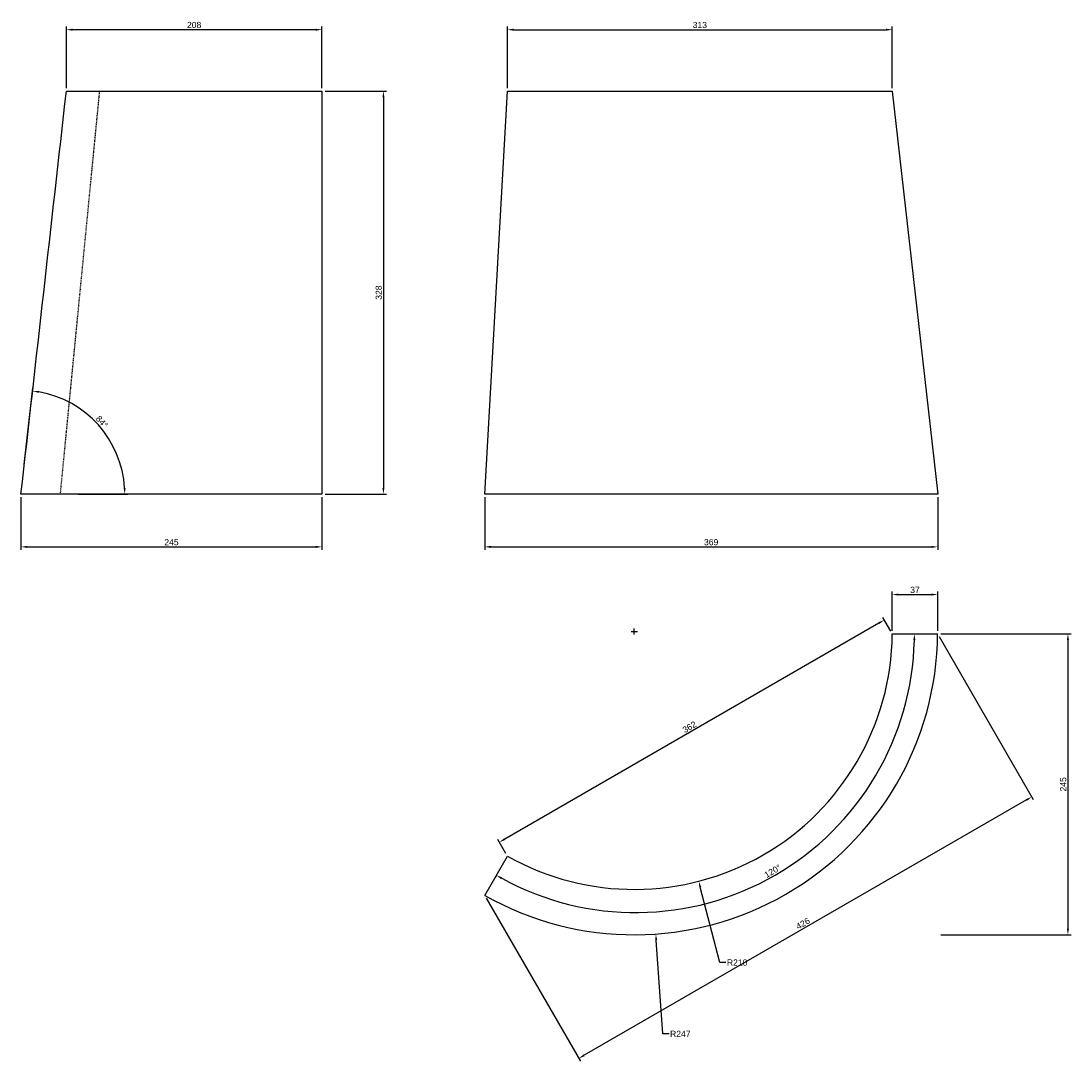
# Model space of a CAD drawing. Header units: millimetres. Extents: x 7713 to 8567, y -3969 to -3122.
import ezdxf

# ---------------------------------------------------------------- set-up
doc = ezdxf.new("R2010")
doc.units = ezdxf.units.MM
doc.header["$MEASUREMENT"] = 0
doc.linetypes.add('Hidden', pattern=[1, 0.5, -0.5])
for name, color, linetype, true_color in [('20190212_BENT GLASS tables$CURVES$dimensions', 176, 'Continuous', 0x000080), ('offen', 8, 'Hidden', 0x7f7f7f), ('Zeichnung$Mittellinien', 178, 'Continuous', 0x000000)]:
    doc.layers.add(name, color=color, linetype=linetype, true_color=true_color)
doc.styles.add('Arial', font='txt')
doc.dimstyles.new('Default', dxfattribs={"dimscale": 5, "dimtxt": 1, "dimasz": 1, "dimexe": 0.5, "dimexo": 0.5, "dimgap": 0.25, "dimtad": 1, "dimtoh": 1, "dimdec": 0, "dimzin": 1, "dimdsep": 46, "dimtxsty": 'Arial', "dimcen": 0.5, "dimadec": 0, "dimazin": 0, "dimtfac": 1, "dimtdec": 4, "dimtix": 1, "dimtmove": 1, "dimatfit": 3, "dimfxl": 1, "dimtolj": 1, "dimtzin": 1, "dimarcsym": 0})

# ---------------------------------------------------------------- blocks, each defined once
blk = doc.blocks.new('*D1')
at = {"layer": '20190212_BENT GLASS tables$CURVES$dimensions', "color": 0, "lineweight": -2}
for p, q in [((8108.8, -3176.78), (8108.8, -3126.78)), ((8422.05, -3176.78), (8422.05, -3126.78)), ((8113.8, -3129.28), (8417.05, -3129.28))]:
    blk.add_line(p, q, dxfattribs=at)
at = {"layer": '20190212_BENT GLASS tables$CURVES$dimensions', "color": 0}
for points in [[(8113.8, -3128.45), (8113.8, -3130.12), (8108.8, -3129.28)], [(8417.05, -3130.12), (8417.05, -3128.45), (8422.05, -3129.28)]]:
    blk.add_solid(points, dxfattribs=at)
at = {"layer": 'Defpoints', "color": 0}
for p in [(8422.05, -3129.28), (8108.8, -3179.28), (8422.05, -3179.28)]:
    blk.add_point(p, dxfattribs=at)
at = {"layer": '20190212_BENT GLASS tables$CURVES$dimensions', "color": 0, "insert": (8265.43, -3125.48), "char_height": 5, "attachment_point": 5, "style": 'Arial'}
blk.add_mtext('\\A1;313', dxfattribs=at)
blk = doc.blocks.new('*D2')
at = {"layer": '20190212_BENT GLASS tables$CURVES$dimensions', "color": 0, "lineweight": -2}
for p, q in [((8090.34, -3509.78), (8090.34, -3552.78)), ((8458.97, -3509.78), (8458.97, -3552.78)), ((8095.34, -3550.28), (8453.97, -3550.28))]:
    blk.add_line(p, q, dxfattribs=at)
at = {"layer": '20190212_BENT GLASS tables$CURVES$dimensions', "color": 0}
for points in [[(8095.34, -3549.45), (8095.34, -3551.12), (8090.34, -3550.28)], [(8453.97, -3551.12), (8453.97, -3549.45), (8458.97, -3550.28)]]:
    blk.add_solid(points, dxfattribs=at)
at = {"layer": 'Defpoints', "color": 0}
for p in [(8090.34, -3507.28), (8458.97, -3507.28), (8458.97, -3550.28)]:
    blk.add_point(p, dxfattribs=at)
at = {"layer": '20190212_BENT GLASS tables$CURVES$dimensions', "color": 0, "insert": (8274.65, -3546.48), "char_height": 5, "attachment_point": 5, "style": 'Arial'}
blk.add_mtext('\\A1;369', dxfattribs=at)
blk = doc.blocks.new('*D3')
at = {"layer": '20190212_BENT GLASS tables$CURVES$dimensions', "color": 0, "lineweight": -2}
for p, q in [((8461.47, -3621.09), (8567.47, -3621.09)), ((8564.97, -3626.09), (8564.97, -3861)), ((8461.47, -3866), (8567.47, -3866))]:
    blk.add_line(p, q, dxfattribs=at)
at = {"layer": '20190212_BENT GLASS tables$CURVES$dimensions', "color": 0}
for points in [[(8565.8, -3626.09), (8564.13, -3626.09), (8564.97, -3621.09)], [(8564.13, -3861), (8565.8, -3861), (8564.97, -3866)]]:
    blk.add_solid(points, dxfattribs=at)
at = {"layer": 'Defpoints', "color": 0}
for p in [(8458.97, -3621.09), (8458.97, -3866), (8564.97, -3866)]:
    blk.add_point(p, dxfattribs=at)
at = {"layer": '20190212_BENT GLASS tables$CURVES$dimensions', "color": 0, "insert": (8561.17, -3743.54), "char_height": 5, "attachment_point": 5, "rotation": 90, "style": 'Arial'}
blk.add_mtext('\\A1;245', dxfattribs=at)
blk = doc.blocks.new('*D4')
at = {"layer": '20190212_BENT GLASS tables$CURVES$dimensions', "color": 0, "lineweight": -2}
for p, q in [((8437.84, -3621.09), (8442.54, -3621.09)), ((8099.57, -3817.93), (8098.55, -3819.69))]:
    blk.add_line(p, q, dxfattribs=at)
blk.add_arc((8213.22, -3621.09), 226.82, 241.26265, 358.73735, dxfattribs=at)
at = {"layer": '20190212_BENT GLASS tables$CURVES$dimensions', "color": 0}
for points in [[(8440.82, -3626.1), (8439.15, -3626.08), (8440.04, -3621.09)], [(8104.57, -3819.25), (8103.75, -3820.7), (8099.8, -3817.52)]]:
    blk.add_solid(points, dxfattribs=at)
at = {"layer": 'Defpoints', "color": 0}
for p in [(8213.22, -3621.09), (8435.34, -3621.09), (8100.82, -3815.77), (8252.6, -3844.47)]:
    blk.add_point(p, dxfattribs=at)
at = {"layer": '20190212_BENT GLASS tables$CURVES$dimensions', "color": 0, "insert": (8324.71, -3814.21), "char_height": 5, "attachment_point": 5, "rotation": 30, "style": 'Arial'}
blk.add_mtext('\\A1;120%%d', dxfattribs=at)
blk = doc.blocks.new('*D5')
at = {"layer": '20190212_BENT GLASS tables$CURVES$dimensions', "color": 0}
for p, q in [((8209.56, -3619.09), (8214.56, -3619.09)), ((8212.06, -3621.59), (8212.06, -3616.59))]:
    blk.add_line(p, q, dxfattribs=at)
at = {"layer": '20190212_BENT GLASS tables$CURVES$dimensions', "color": 0, "lineweight": -2}
for p, q in [((8281.63, -3888.6), (8265.79, -3827.26)), ((8286.63, -3888.6), (8281.63, -3888.6))]:
    blk.add_line(p, q, dxfattribs=at)
at = {"layer": '20190212_BENT GLASS tables$CURVES$dimensions', "color": 0}
blk.add_solid([(8266.6, -3827.06), (8264.99, -3827.47), (8264.54, -3822.42)], dxfattribs=at)
at = {"layer": 'Defpoints', "color": 0}
for p in [(8212.06, -3619.09), (8264.54, -3822.42)]:
    blk.add_point(p, dxfattribs=at)
at = {"layer": '20190212_BENT GLASS tables$CURVES$dimensions', "color": 0, "insert": (8295.79, -3888.6), "char_height": 5, "attachment_point": 5, "style": 'Arial'}
blk.add_mtext('\\A1;R210', dxfattribs=at)
blk = doc.blocks.new('*D6')
at = {"layer": '20190212_BENT GLASS tables$CURVES$dimensions', "color": 0}
for p, q in [((8209.56, -3619.09), (8214.56, -3619.09)), ((8212.06, -3621.59), (8212.06, -3616.59))]:
    blk.add_line(p, q, dxfattribs=at)
at = {"layer": '20190212_BENT GLASS tables$CURVES$dimensions', "color": 0, "lineweight": -2}
for p, q in [((8235.38, -3946.65), (8229.95, -3870.36)), ((8240.38, -3946.65), (8235.38, -3946.65))]:
    blk.add_line(p, q, dxfattribs=at)
at = {"layer": '20190212_BENT GLASS tables$CURVES$dimensions', "color": 0}
blk.add_solid([(8230.78, -3870.3), (8229.12, -3870.42), (8229.6, -3865.38)], dxfattribs=at)
at = {"layer": 'Defpoints', "color": 0}
for p in [(8212.06, -3619.09), (8229.6, -3865.38)]:
    blk.add_point(p, dxfattribs=at)
at = {"layer": '20190212_BENT GLASS tables$CURVES$dimensions', "color": 0, "insert": (8249.55, -3946.65), "char_height": 5, "attachment_point": 5, "style": 'Arial'}
blk.add_mtext('\\A1;R247', dxfattribs=at)
blk = doc.blocks.new('*D7')
at = {"layer": '20190212_BENT GLASS tables$CURVES$dimensions', "color": 0, "lineweight": -2}
for p, q in [((8422.05, -3618.59), (8422.05, -3586.59)), ((8458.97, -3618.59), (8458.97, -3586.59)), ((8427.05, -3589.09), (8453.97, -3589.09))]:
    blk.add_line(p, q, dxfattribs=at)
at = {"layer": '20190212_BENT GLASS tables$CURVES$dimensions', "color": 0}
for points in [[(8427.05, -3588.25), (8427.05, -3589.92), (8422.05, -3589.09)], [(8453.97, -3589.92), (8453.97, -3588.25), (8458.97, -3589.09)]]:
    blk.add_solid(points, dxfattribs=at)
at = {"layer": 'Defpoints', "color": 0}
for p in [(8458.97, -3589.09), (8422.05, -3621.09), (8458.97, -3621.09)]:
    blk.add_point(p, dxfattribs=at)
at = {"layer": '20190212_BENT GLASS tables$CURVES$dimensions', "color": 0, "insert": (8440.51, -3585.29), "char_height": 5, "attachment_point": 5, "style": 'Arial'}
blk.add_mtext('\\A1;37', dxfattribs=at)
blk = doc.blocks.new('*D8')
at = {"layer": '20190212_BENT GLASS tables$CURVES$dimensions', "color": 0, "lineweight": -2}
for p, q in [((8460.22, -3623.25), (8536.81, -3755.92)), ((8531.23, -3756.26), (8171.27, -3964.08)), ((8091.59, -3836.08), (8168.19, -3968.75))]:
    blk.add_line(p, q, dxfattribs=at)
at = {"layer": '20190212_BENT GLASS tables$CURVES$dimensions', "color": 0}
for points in [[(8531.65, -3756.98), (8530.82, -3755.54), (8535.56, -3753.76)], [(8170.85, -3963.36), (8171.69, -3964.81), (8166.94, -3966.58)]]:
    blk.add_solid(points, dxfattribs=at)
at = {"layer": 'Defpoints', "color": 0}
for p in [(8458.97, -3621.09), (8090.34, -3833.91), (8166.94, -3966.58)]:
    blk.add_point(p, dxfattribs=at)
at = {"layer": '20190212_BENT GLASS tables$CURVES$dimensions', "color": 0, "insert": (8349.35, -3856.88), "char_height": 5, "attachment_point": 5, "rotation": 30, "style": 'Arial'}
blk.add_mtext('\\A1;426', dxfattribs=at)
blk = doc.blocks.new('*D9')
at = {"layer": '20190212_BENT GLASS tables$CURVES$dimensions', "color": 0, "lineweight": -2}
for p, q in [((8411.2, -3612.29), (8106.6, -3788.14)), ((8420.8, -3618.92), (8414.28, -3607.62)), ((8107.55, -3799.78), (8101.02, -3788.48))]:
    blk.add_line(p, q, dxfattribs=at)
at = {"layer": '20190212_BENT GLASS tables$CURVES$dimensions', "color": 0}
for points in [[(8411.61, -3613.01), (8410.78, -3611.57), (8415.53, -3609.79)], [(8106.19, -3787.42), (8107.02, -3788.87), (8102.27, -3790.64)]]:
    blk.add_solid(points, dxfattribs=at)
at = {"layer": 'Defpoints', "color": 0}
for p in [(8422.05, -3621.09), (8102.27, -3790.64), (8108.8, -3801.94)]:
    blk.add_point(p, dxfattribs=at)
at = {"layer": '20190212_BENT GLASS tables$CURVES$dimensions', "color": 0, "insert": (8257, -3696.92), "char_height": 5, "attachment_point": 5, "rotation": 30, "style": 'Arial'}
blk.add_mtext('\\A1;362', dxfattribs=at)
blk = doc.blocks.new('*D10')
at = {"layer": '20190212_BENT GLASS tables$CURVES$dimensions', "color": 0, "lineweight": -2}
for p, q in [((7713, -3509.78), (7713, -3552.78)), ((7957.91, -3509.78), (7957.91, -3552.78)), ((7718, -3550.28), (7952.91, -3550.28))]:
    blk.add_line(p, q, dxfattribs=at)
at = {"layer": '20190212_BENT GLASS tables$CURVES$dimensions', "color": 0}
for points in [[(7718, -3549.45), (7718, -3551.12), (7713, -3550.28)], [(7952.91, -3551.12), (7952.91, -3549.45), (7957.91, -3550.28)]]:
    blk.add_solid(points, dxfattribs=at)
at = {"layer": 'Defpoints', "color": 0}
for p in [(7713, -3507.28), (7957.91, -3507.28), (7957.91, -3550.28)]:
    blk.add_point(p, dxfattribs=at)
at = {"layer": '20190212_BENT GLASS tables$CURVES$dimensions', "color": 0, "insert": (7835.46, -3546.48), "char_height": 5, "attachment_point": 5, "style": 'Arial'}
blk.add_mtext('\\A1;245', dxfattribs=at)
blk = doc.blocks.new('*D11')
at = {"layer": '20190212_BENT GLASS tables$CURVES$dimensions', "color": 0, "lineweight": -2}
for p, q in [((7749.91, -3176.78), (7749.91, -3126.78)), ((7957.91, -3176.78), (7957.91, -3126.78)), ((7952.91, -3129.28), (7754.91, -3129.28))]:
    blk.add_line(p, q, dxfattribs=at)
at = {"layer": '20190212_BENT GLASS tables$CURVES$dimensions', "color": 0}
for points in [[(7754.91, -3128.45), (7754.91, -3130.12), (7749.91, -3129.28)], [(7952.91, -3130.12), (7952.91, -3128.45), (7957.91, -3129.28)]]:
    blk.add_solid(points, dxfattribs=at)
at = {"layer": 'Defpoints', "color": 0}
for p in [(7749.91, -3129.28), (7749.91, -3179.28), (7957.91, -3179.28)]:
    blk.add_point(p, dxfattribs=at)
at = {"layer": '20190212_BENT GLASS tables$CURVES$dimensions', "color": 0, "insert": (7853.91, -3125.48), "char_height": 5, "attachment_point": 5, "style": 'Arial'}
blk.add_mtext('\\A1;208', dxfattribs=at)
blk = doc.blocks.new('*D12')
at = {"layer": '20190212_BENT GLASS tables$CURVES$dimensions', "color": 0, "lineweight": -2}
for p, q in [((7960.41, -3179.28), (8010.41, -3179.28)), ((8007.91, -3184.28), (8007.91, -3502.28)), ((7960.41, -3507.28), (8010.41, -3507.28))]:
    blk.add_line(p, q, dxfattribs=at)
at = {"layer": '20190212_BENT GLASS tables$CURVES$dimensions', "color": 0}
for points in [[(8008.75, -3184.28), (8007.08, -3184.28), (8007.91, -3179.28)], [(8007.08, -3502.28), (8008.75, -3502.28), (8007.91, -3507.28)]]:
    blk.add_solid(points, dxfattribs=at)
at = {"layer": 'Defpoints', "color": 0}
for p in [(7957.91, -3179.28), (7957.91, -3507.28), (8007.91, -3507.28)]:
    blk.add_point(p, dxfattribs=at)
at = {"layer": '20190212_BENT GLASS tables$CURVES$dimensions', "color": 0, "insert": (8004.11, -3343.28), "char_height": 5, "attachment_point": 5, "rotation": 90, "style": 'Arial'}
blk.add_mtext('\\A1;328', dxfattribs=at)
blk = doc.blocks.new('*D13')
at = {"layer": '20190212_BENT GLASS tables$CURVES$dimensions', "color": 0, "lineweight": -2}
for p, q in [((7715.71, -3483.19), (7722.72, -3420.89)), ((7759.39, -3507.28), (7799.94, -3507.28))]:
    blk.add_line(p, q, dxfattribs=at)
blk.add_arc((7713, -3507.28), 84.44, 3.39325, 80.18691, dxfattribs=at)
at = {"layer": '20190212_BENT GLASS tables$CURVES$dimensions', "color": 0}
for points in [[(7727.51, -3423.26), (7727.27, -3424.91), (7722.44, -3423.38)], [(7796.46, -3502.31), (7798.12, -3502.26), (7797.44, -3507.28)]]:
    blk.add_solid(points, dxfattribs=at)
at = {"layer": 'Defpoints', "color": 0}
for p in [(7787.65, -3467.83), (7715.43, -3485.67), (7713, -3507.28), (7756.89, -3507.28)]:
    blk.add_point(p, dxfattribs=at)
at = {"layer": '20190212_BENT GLASS tables$CURVES$dimensions', "color": 0, "insert": (7778.81, -3448.46), "char_height": 5, "attachment_point": 5, "rotation": 311.79008, "style": 'Arial'}
blk.add_mtext('\\A1;84%%d', dxfattribs=at)

msp = doc.modelspace()

# ---------------------------------------------------------------- linework, layer by layer
at = {"layer": 'offen'}
msp.add_line((7745.09, -3507.28), (7777.06, -3179.28), dxfattribs=at)
at = {"layer": 'Zeichnung$Mittellinien'}
for p, q in [((7749.91, -3179.28), (7957.91, -3179.28)), ((7957.91, -3179.28), (7957.91, -3507.28)), ((8090.34, -3507.28), (8108.8, -3179.28)), ((8108.8, -3179.28), (8422.05, -3179.28)), ((8422.05, -3179.28), (8458.97, -3507.28)), ((7957.91, -3507.28), (7713, -3507.28)), ((8458.97, -3507.28), (8090.34, -3507.28)), ((8422.05, -3621.09), (8458.97, -3621.09)), ((8090.34, -3833.91), (8108.8, -3801.94))]:
    msp.add_line(p, q, dxfattribs=at)
for radius, start, end in [(246.91, 240.46404, 359.53596), (210, 240.54562, 359.45438)]:
    msp.add_arc((8212.06, -3619.09), radius, start, end, dxfattribs=at)
msp.add_open_spline([(7713, -3507.28), (7725.3, -3397.95), (7737.61, -3288.62), (7749.91, -3179.28)], degree=3, dxfattribs=at)

# ---------------------------------------------------------------- dimensions: what is measured, and where the dimension line sits
at = {"layer": '20190212_BENT GLASS tables$CURVES$dimensions'}
for base, p1, p2, picture, middle in [((7749.91, -3129.28), (7957.91, -3179.28), (7749.91, -3179.28), '*D11', (7853.91, -3125.48)), ((8422.05, -3129.28), (8108.8, -3179.28), (8422.05, -3179.28), '*D1', (8265.43, -3125.48)), ((7957.91, -3550.28), (7713, -3507.28), (7957.91, -3507.28), '*D10', (7835.46, -3546.48)), ((8458.97, -3550.28), (8090.34, -3507.28), (8458.97, -3507.28), '*D2', (8274.65, -3546.48))]:
    dim = msp.add_linear_dim(base=base, p1=p1, p2=p2, dimstyle='Default', dxfattribs=at)
    dim.commit()
    dim.dimension.update_dxf_attribs({"geometry": picture, "text_midpoint": middle})
for base, p1, p2, picture, middle in [((8007.91, -3507.28), (7957.91, -3179.28), (7957.91, -3507.28), '*D12', (8004.11, -3343.28)), ((8564.97, -3866), (8458.97, -3621.09), (8458.97, -3866), '*D3', (8561.17, -3743.54))]:
    dim = msp.add_linear_dim(base=base, p1=p1, p2=p2, angle=90, dimstyle='Default', dxfattribs=at)
    dim.commit()
    dim.dimension.update_dxf_attribs({"geometry": picture, "text_midpoint": middle})
for base, center, p1, p2, picture, middle in [((7787.65, -3467.83), (7713, -3507.28), (7756.89, -3507.28), (7715.43, -3485.67), '*D13', (7778.81, -3448.46)), ((8252.6, -3844.47), (8213.22, -3621.09), (8435.34, -3621.09), (8100.82, -3815.77), '*D4', (8324.71, -3814.21))]:
    dim = msp.add_angular_dim_3p(base=base, center=center, p1=p1, p2=p2, dimstyle='Default', dxfattribs=at)
    dim.commit()
    dim.dimension.update_dxf_attribs({"geometry": picture, "text_midpoint": middle})
for p1, p2, distance, picture, middle in [((8422.05, -3621.09), (8458.97, -3621.09), 32, '*D7', (8440.51, -3585.29)), ((8422.05, -3621.09), (8108.8, -3801.94), -13.05, '*D9', (8257, -3696.92)), ((8458.97, -3621.09), (8090.34, -3833.91), 153.2, '*D8', (8349.35, -3856.88))]:
    dim = msp.add_aligned_dim(p1=p1, p2=p2, distance=distance, dimstyle='Default', dxfattribs=at)
    dim.commit()
    dim.dimension.update_dxf_attribs({"geometry": picture, "text_midpoint": middle})
for mpoint, picture, middle in [((8264.54, -3822.42), '*D5', (8281.63, -3888.6)), ((8229.6, -3865.38), '*D6', (8235.38, -3946.65))]:
    dim = msp.add_radius_dim(center=(8212.06, -3619.09), mpoint=mpoint, dimstyle='Default', override={"dimtad": 0, "dimtofl": 0}, dxfattribs=at)
    dim.commit()
    dim.dimension.update_dxf_attribs({"geometry": picture, "text_midpoint": middle, "dimtype": 164})

doc.saveas('drawing.dxf')
